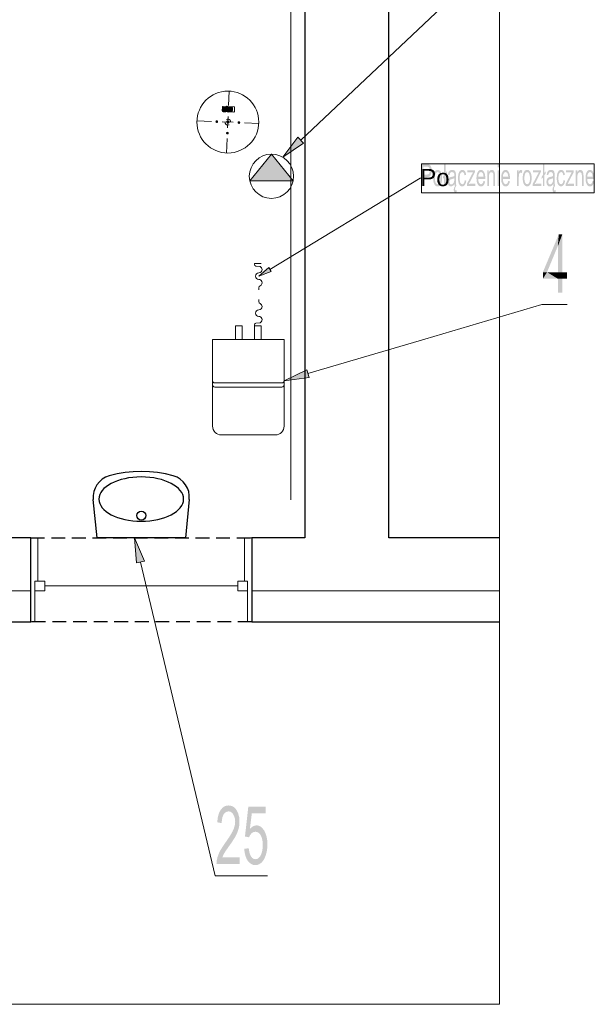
# Model space of a CAD drawing. Header units: millimetres. Extents: x 116 to 15750, y -6945 to 9999.
# Tile 47 of 150: x 6137 to 6668, y -3087 to -2177. Entities that reach past the tile are written whole.
import ezdxf

# ---------------------------------------------------------------- set-up
doc = ezdxf.new("R2010")
doc.units = ezdxf.units.MM
doc.linetypes.add('DASHED', pattern=[19.05, 12.7, -6.35])
doc.layers.get('0').update_dxf_attribs({"color": 252})
for name, color, linetype in [('I-IZOLACJA', 252, 'Continuous'), ('I-MEBLE', 252, 'Continuous'), ('I-NAD', 252, 'DASHED'), ('I-OKNA', 252, 'Continuous'), ('I-SCIANA', 252, 'Continuous')]:
    doc.layers.add(name, color=color, linetype=linetype)
doc.styles.get("Standard").update_dxf_attribs({"font": 'simplex.shx'})

msp = doc.modelspace()

# ---------------------------------------------------------------- hatches: boundary and pattern name
h = msp.add_hatch(color=7)
edge = h.paths.add_edge_path()
edge.add_ellipse((6328.61, -2258.63), major_axis=(1.88, 0), ratio=0.942857, start_angle=0, end_angle=360)
h = msp.add_hatch(color=7)
edge = h.paths.add_edge_path()
edge.add_arc((6325.49, -2261.11), 1.77, 0, 360)
h = msp.add_hatch(color=7)
edge = h.paths.add_edge_path()
edge.add_arc((6325.81, -2261.11), 1.77, 0, 360)
h = msp.add_hatch(color=7)
edge = h.paths.add_edge_path()
edge.add_arc((6325.92, -2259.87), 1.8, 0, 360)
h = msp.add_hatch(color=7)
edge = h.paths.add_edge_path()
edge.add_arc((6325.92, -2259.92), 1.77, 0, 360)
h = msp.add_hatch(color=7)
edge = h.paths.add_edge_path()
edge.add_arc((6325.97, -2259.76), 1.83, 0, 360)
h = msp.add_hatch(color=7)
edge = h.paths.add_edge_path()
edge.add_arc((6326.08, -2259.65), 1.83, 0, 360)
h = msp.add_hatch(color=7)
edge = h.paths.add_edge_path()
edge.add_arc((6326.19, -2259.6), 1.8, 0, 360)
h = msp.add_hatch(color=7)
edge = h.paths.add_edge_path()
edge.add_arc((6326.29, -2259.6), 1.8, 0, 360)
h = msp.add_hatch(color=7)
edge = h.paths.add_edge_path()
edge.add_arc((6326.51, -2259.82), 1.85, 0, 360)
h = msp.add_hatch(color=7)
edge = h.paths.add_edge_path()
edge.add_arc((6326.46, -2259.28), 1.77, 0, 360)
h = msp.add_hatch(color=7)
edge = h.paths.add_edge_path()
edge.add_arc((6326.89, -2260.41), 1.8, 0, 360)
h = msp.add_hatch(color=7)
edge = h.paths.add_edge_path()
edge.add_arc((6326.94, -2260.57), 1.85, 0, 360)
h = msp.add_hatch(color=7)
edge = h.paths.add_edge_path()
edge.add_arc((6326.94, -2259.76), 1.83, 0, 360)
h = msp.add_hatch(color=7)
edge = h.paths.add_edge_path()
edge.add_ellipse((6326.89, -2259.92), major_axis=(0, 1.88), ratio=0.942857, start_angle=0, end_angle=360)
h = msp.add_hatch(color=7)
edge = h.paths.add_edge_path()
edge.add_arc((6326.89, -2260.03), 1.77, 0, 360)
h = msp.add_hatch(color=7)
edge = h.paths.add_edge_path()
edge.add_arc((6326.99, -2261.16), 1.85, 0, 360)
h = msp.add_hatch(color=7)
edge = h.paths.add_edge_path()
edge.add_arc((6327.1, -2259.65), 1.85, 0, 360)
h = msp.add_hatch(color=7)
edge = h.paths.add_edge_path()
edge.add_arc((6327.1, -2260.73), 1.85, 0, 360)
h = msp.add_hatch(color=7)
edge = h.paths.add_edge_path()
edge.add_arc((6327.21, -2259.6), 1.77, 0, 360)
h = msp.add_hatch(color=7)
edge = h.paths.add_edge_path()
edge.add_arc((6327.26, -2259.28), 1.8, 0, 360)
h = msp.add_hatch(color=7)
edge = h.paths.add_edge_path()
edge.add_arc((6327.32, -2259.65), 1.85, 0, 360)
h = msp.add_hatch(color=7)
edge = h.paths.add_edge_path()
edge.add_arc((6327.48, -2259.82), 1.85, 0, 360)
h = msp.add_hatch(color=7)
edge = h.paths.add_edge_path()
edge.add_arc((6327.53, -2259.98), 1.8, 0, 360)
h = msp.add_hatch(color=7)
edge = h.paths.add_edge_path()
edge.add_arc((6327.53, -2260.08), 1.8, 0, 360)
h = msp.add_hatch(color=7)
edge = h.paths.add_edge_path()
edge.add_ellipse((6327.85, -2259.92), major_axis=(0, 1.88), ratio=0.942857, start_angle=0, end_angle=360)
h = msp.add_hatch(color=7)
edge = h.paths.add_edge_path()
edge.add_arc((6328.66, -2259.28), 1.85, 0, 360)
h = msp.add_hatch(color=7)
edge = h.paths.add_edge_path()
edge.add_arc((6328.66, -2259.12), 1.83, 0, 360)
h = msp.add_hatch(color=7)
edge = h.paths.add_edge_path()
edge.add_arc((6328.71, -2259.06), 1.77, 0, 360)
h = msp.add_hatch(color=7)
edge = h.paths.add_edge_path()
edge.add_arc((6328.77, -2259.06), 1.8, 0, 360)
h = msp.add_hatch(color=7)
edge = h.paths.add_edge_path()
edge.add_ellipse((6328.93, -2259.06), major_axis=(1.88, 0), ratio=0.942857, start_angle=0, end_angle=360)
h = msp.add_hatch(color=7)
edge = h.paths.add_edge_path()
edge.add_arc((6329.58, -2261.32), 1.77, 0, 360)
h = msp.add_hatch(color=7)
edge = h.paths.add_edge_path()
edge.add_arc((6329.84, -2260.03), 1.85, 0, 360)
h = msp.add_hatch(color=7)
edge = h.paths.add_edge_path()
edge.add_arc((6330.22, -2260.08), 1.8, 0, 360)
h = msp.add_hatch(color=7)
edge = h.paths.add_edge_path()
edge.add_arc((6330.22, -2260.19), 1.8, 0, 360)
h = msp.add_hatch(color=7)
edge = h.paths.add_edge_path()
edge.add_arc((6330.27, -2259.98), 1.83, 0, 360)
h = msp.add_hatch(color=7)
edge = h.paths.add_edge_path()
edge.add_arc((6330.22, -2260.57), 1.77, 0, 360)
h = msp.add_hatch(color=7)
edge = h.paths.add_edge_path()
edge.add_arc((6330.33, -2261.27), 1.85, 0, 360)
h = msp.add_hatch(color=7)
edge = h.paths.add_edge_path()
edge.add_ellipse((6330.44, -2259.82), major_axis=(1.88, 0), ratio=0.942857, start_angle=0, end_angle=360)
h = msp.add_hatch(color=7)
edge = h.paths.add_edge_path()
edge.add_arc((6330.44, -2260.94), 1.85, 0, 360)
at = {"true_color": 0x6ec2dd}
h = msp.add_hatch(color=133, dxfattribs=at)
edge = h.paths.add_edge_path()
edge.add_arc((6329.9, -2261.75), 1.29, 0, 360)
h = msp.add_hatch(color=7)
edge = h.paths.add_edge_path()
edge.add_arc((6330.54, -2259.82), 1.77, 0, 360)
h = msp.add_hatch(color=7)
edge = h.paths.add_edge_path()
edge.add_arc((6330.6, -2259.49), 1.8, 0, 360)
h = msp.add_hatch(color=7)
edge = h.paths.add_edge_path()
edge.add_arc((6330.7, -2259.87), 1.83, 0, 360)
h = msp.add_hatch(color=7)
edge = h.paths.add_edge_path()
edge.add_arc((6330.81, -2259.98), 1.83, 0, 360)
h = msp.add_hatch(color=7)
edge = h.paths.add_edge_path()
edge.add_arc((6330.87, -2260.08), 1.8, 0, 360)
h = msp.add_hatch(color=7)
edge = h.paths.add_edge_path()
edge.add_arc((6330.87, -2260.19), 1.8, 0, 360)
h = msp.add_hatch(color=7)
edge = h.paths.add_edge_path()
edge.add_arc((6331.78, -2260.89), 1.85, 0, 360)
h = msp.add_hatch(color=7)
edge = h.paths.add_edge_path()
edge.add_arc((6331.83, -2259.98), 1.8, 0, 360)
h = msp.add_hatch(color=7)
edge = h.paths.add_edge_path()
edge.add_arc((6331.89, -2260.08), 1.83, 0, 360)
h = msp.add_hatch(color=7)
edge = h.paths.add_edge_path()
edge.add_arc((6331.94, -2260.73), 1.85, 0, 360)
h = msp.add_hatch(color=7)
edge = h.paths.add_edge_path()
edge.add_arc((6332, -2260.19), 1.83, 0, 360)
h = msp.add_hatch(color=7)
edge = h.paths.add_edge_path()
edge.add_arc((6332.1, -2260.25), 1.8, 0, 360)
h = msp.add_hatch(color=7)
edge = h.paths.add_edge_path()
edge.add_arc((6332.1, -2260.68), 1.8, 0, 360)
h = msp.add_hatch(color=7)
edge = h.paths.add_edge_path()
edge.add_arc((6332.21, -2260.25), 1.8, 0, 360)
h = msp.add_hatch(color=7)
edge = h.paths.add_edge_path()
edge.add_arc((6332.26, -2260.73), 1.85, 0, 360)
h = msp.add_hatch(color=7)
edge = h.paths.add_edge_path()
edge.add_arc((6332.32, -2260.14), 1.85, 0, 360)
h = msp.add_hatch(color=7)
edge = h.paths.add_edge_path()
edge.add_arc((6332.37, -2259.98), 1.8, 0, 360)
h = msp.add_hatch(color=7)
edge = h.paths.add_edge_path()
edge.add_ellipse((6332.37, -2260.89), major_axis=(0, 1.88), ratio=0.942857, start_angle=0, end_angle=360)
h = msp.add_hatch(color=133, dxfattribs=at)
edge = h.paths.add_edge_path()
edge.add_arc((6319.25, -2271.54), 1.29, 0, 360)
h = msp.add_hatch(color=133, dxfattribs=at)
edge = h.paths.add_edge_path()
edge.add_arc((6339.69, -2272.4), 1.29, 0, 360)
h = msp.add_hatch(color=133, dxfattribs=at)
edge = h.paths.add_edge_path()
edge.add_arc((6329.04, -2282.19), 1.29, 0, 360)
h = msp.add_hatch(color=7)
h.dxf.hatch_style = 2
h.paths.add_polyline_path([(6399.49, -2291.44), (6380.13, -2304.45), (6394.22, -2285.84)])
h = msp.add_hatch(color=7)
h.dxf.hatch_style = 2
h.paths.add_polyline_path([(6389.7, -2326.18), (6349.69, -2326.18), (6369.69, -2301.66)])
h = msp.add_hatch(color=7)
h.paths.add_polyline_path([(6508.6, -2331.13), (6508.6, -2310.86), (6513.19, -2310.86), (6514.26, -2310.91), (6515.05, -2311.05), (6515.87, -2311.41), (6516.54, -2312), (6517.09, -2312.84), (6517.52, -2313.96), (6517.8, -2315.28), (6517.89, -2316.72), (6517.64, -2319.11), (6516.9, -2321.1), (6516.31, -2321.89), (6515.51, -2322.45), (6514.52, -2322.78), (6513.33, -2322.89), (6510.21, -2322.89), (6510.21, -2331.13)])
h.paths.add_polyline_path([(6510.21, -2320.5), (6513.36, -2320.5), (6514.69, -2320.26), (6515.57, -2319.53), (6516.06, -2318.37), (6516.23, -2316.8), (6516.13, -2315.63), (6515.84, -2314.63), (6515.39, -2313.88), (6514.83, -2313.43), (6514.25, -2313.3), (6513.33, -2313.25), (6510.21, -2313.25)])
h = msp.add_hatch(color=7)
h.dxf.hatch_style = 2
h.paths.add_polyline_path([(6529.32, -2323.19), (6528.24, -2324.71), (6528.24, -2322.53), (6529.32, -2321.01), (6529.32, -2310.86), (6530.81, -2310.86), (6530.81, -2318.91), (6531.93, -2317.32), (6531.93, -2319.49), (6530.81, -2321.08), (6530.81, -2331.13), (6529.32, -2331.13)])
h = msp.add_hatch(color=7)
h.paths.add_polyline_path([(6578.8, -2313.72), (6578.8, -2310.86), (6580.29, -2310.86), (6580.29, -2313.72)])
h.paths.add_polyline_path([(6578.8, -2331.13), (6578.8, -2316.44), (6580.29, -2316.44), (6580.29, -2331.13)])
h = msp.add_hatch(color=7)
h.dxf.hatch_style = 2
h.paths.add_polyline_path([(6620.61, -2323.19), (6619.53, -2324.71), (6619.53, -2322.53), (6620.61, -2321.01), (6620.61, -2310.86), (6622.09, -2310.86), (6622.09, -2318.91), (6623.21, -2317.32), (6623.21, -2319.49), (6622.09, -2321.08), (6622.09, -2331.13), (6620.61, -2331.13)])
h = msp.add_hatch(color=7)
h.paths.add_polyline_path([(6519.27, -2323.79), (6519.36, -2321.88), (6519.61, -2320.24), (6520.04, -2318.86), (6520.63, -2317.74), (6521.23, -2317.03), (6521.89, -2316.52), (6522.62, -2316.22), (6523.4, -2316.11), (6524.27, -2316.24), (6525.05, -2316.61), (6525.75, -2317.23), (6526.37, -2318.1), (6526.87, -2319.18), (6527.23, -2320.46), (6527.45, -2321.93), (6527.52, -2323.58), (6527.39, -2326.12), (6527.01, -2328.04), (6526.39, -2329.49), (6525.53, -2330.57), (6524.51, -2331.24), (6523.4, -2331.46), (6522.52, -2331.34), (6521.73, -2330.97), (6521.02, -2330.35), (6520.41, -2329.49), (6519.91, -2328.39), (6519.55, -2327.07), (6519.34, -2325.54)])
h.paths.add_polyline_path([(6520.81, -2323.79), (6520.99, -2326.26), (6521.54, -2328.02), (6522.37, -2329.07), (6523.4, -2329.42), (6524.42, -2329.07), (6525.25, -2328.01), (6525.58, -2327.21), (6525.81, -2326.23), (6525.95, -2325.06), (6525.99, -2323.7), (6525.81, -2321.31), (6525.25, -2319.58), (6524.42, -2318.53), (6523.4, -2318.18), (6522.37, -2318.52), (6521.54, -2319.57), (6520.99, -2321.32)])
h = msp.add_hatch(color=7)
h.paths.add_polyline_path([(6538.89, -2329.32), (6538.07, -2330.32), (6537.29, -2330.98), (6536.49, -2331.34), (6535.64, -2331.46), (6534.36, -2331.17), (6533.41, -2330.28), (6532.83, -2328.94), (6532.63, -2327.26), (6532.93, -2325.29), (6533.7, -2323.86), (6534.77, -2323.04), (6535.32, -2322.85), (6536.1, -2322.67), (6537.67, -2322.28), (6538.76, -2321.81), (6538.77, -2321.16), (6538.67, -2319.86), (6538.35, -2319.02), (6537.64, -2318.39), (6536.65, -2318.18), (6535.73, -2318.33), (6535.09, -2318.79), (6534.65, -2319.64), (6534.35, -2320.97), (6532.89, -2320.63), (6533.15, -2319.22), (6533.54, -2318.11), (6534.1, -2317.27), (6534.86, -2316.63), (6535.79, -2316.24), (6536.86, -2316.11), (6537.88, -2316.23), (6538.7, -2316.56), (6539.31, -2317.06), (6539.73, -2317.67), (6540.01, -2318.43), (6540.2, -2319.36), (6540.25, -2320.26), (6540.27, -2321.66), (6540.27, -2324.98), (6540.28, -2326.55), (6540.3, -2327.81), (6540.33, -2328.75), (6540.37, -2329.37), (6540.75, -2331.13), (6539.19, -2331.13)])
h.paths.add_polyline_path([(6538.76, -2323.76), (6537.75, -2324.27), (6536.33, -2324.7), (6535.54, -2324.94), (6535.02, -2325.2), (6534.43, -2326.01), (6534.22, -2327.19), (6534.34, -2328.1), (6534.68, -2328.85), (6535.23, -2329.35), (6536, -2329.51), (6536.81, -2329.36), (6537.54, -2328.89), (6538.12, -2328.14), (6538.53, -2327.16), (6538.7, -2326.12), (6538.76, -2324.67)])
h.paths.add_polyline_path([(6540.48, -2331.13), (6539.74, -2332.33), (6539.47, -2333.78), (6539.66, -2334.75), (6539.92, -2335.05), (6540.29, -2335.15), (6540.68, -2335.07), (6541.05, -2334.82), (6541.05, -2336.59), (6540.46, -2336.96), (6539.92, -2337.08), (6539.18, -2336.88), (6538.65, -2336.33), (6538.34, -2335.51), (6538.23, -2334.53), (6538.53, -2332.76), (6539.38, -2331.13)])
h = msp.add_hatch(color=7)
h.dxf.hatch_style = 2
h.paths.add_polyline_path([(6548.4, -2325.75), (6549.87, -2326.07), (6549.44, -2328.33), (6548.63, -2330.03), (6547.53, -2331.11), (6546.2, -2331.46), (6545.34, -2331.34), (6544.57, -2330.97), (6543.89, -2330.36), (6543.3, -2329.5), (6542.81, -2328.41), (6542.47, -2327.1), (6542.27, -2325.58), (6542.2, -2323.84), (6542.32, -2321.61), (6542.67, -2319.68), (6543.26, -2318.12), (6544.1, -2317), (6545.11, -2316.34), (6546.21, -2316.11), (6547.51, -2316.42), (6548.56, -2317.32), (6549.31, -2318.79), (6549.73, -2320.76), (6548.28, -2321.13), (6547.99, -2319.84), (6547.54, -2318.91), (6546.96, -2318.35), (6546.27, -2318.16), (6545.24, -2318.5), (6544.43, -2319.51), (6544.12, -2320.28), (6543.9, -2321.25), (6543.77, -2322.42), (6543.73, -2323.78), (6543.77, -2325.16), (6543.9, -2326.33), (6544.11, -2327.31), (6544.4, -2328.08), (6545.19, -2329.09), (6546.19, -2329.42), (6546.99, -2329.2), (6547.65, -2328.52), (6548.13, -2327.38)])
h = msp.add_hatch(color=7)
h.dxf.hatch_style = 2
h.paths.add_polyline_path([(6550.42, -2331.13), (6550.42, -2329.12), (6556.03, -2318.38), (6554.34, -2318.47), (6550.75, -2318.47), (6550.75, -2316.44), (6557.95, -2316.44), (6557.95, -2318.09), (6553.18, -2327.41), (6552.26, -2329.12), (6554.14, -2328.99), (6558.21, -2328.99), (6558.21, -2331.13)])
h = msp.add_hatch(color=7)
h.paths.add_polyline_path([(6565.8, -2326.4), (6567.34, -2326.72), (6566.81, -2328.72), (6565.99, -2330.22), (6564.86, -2331.15), (6563.46, -2331.46), (6562.54, -2331.34), (6561.73, -2330.97), (6561.01, -2330.35), (6560.4, -2329.48), (6559.9, -2328.39), (6559.55, -2327.1), (6559.33, -2325.61), (6559.26, -2323.91), (6559.33, -2322.17), (6559.55, -2320.63), (6559.91, -2319.29), (6560.41, -2318.16), (6561.02, -2317.27), (6561.72, -2316.63), (6562.51, -2316.24), (6563.38, -2316.11), (6564.22, -2316.24), (6564.99, -2316.62), (6565.67, -2317.24), (6566.27, -2318.12), (6566.76, -2319.23), (6567.11, -2320.53), (6567.32, -2322.05), (6567.39, -2323.76), (6567.38, -2324.43), (6560.8, -2324.43), (6561.05, -2326.57), (6561.63, -2328.14), (6562.46, -2329.1), (6563.47, -2329.42), (6564.23, -2329.24), (6564.87, -2328.7), (6565.39, -2327.77)])
h.paths.add_polyline_path([(6560.89, -2322.38), (6565.81, -2322.38), (6565.62, -2320.76), (6565.25, -2319.6), (6564.43, -2318.52), (6563.4, -2318.16), (6562.45, -2318.45), (6561.67, -2319.31), (6561.12, -2320.65)])
h = msp.add_hatch(color=7)
h.dxf.hatch_style = 2
h.paths.add_polyline_path([(6569.28, -2331.13), (6569.28, -2316.44), (6570.62, -2316.44), (6570.62, -2318.53), (6571.16, -2317.48), (6571.8, -2316.72), (6572.56, -2316.27), (6573.43, -2316.11), (6574.19, -2316.23), (6574.89, -2316.59), (6575.47, -2317.14), (6575.89, -2317.84), (6576.35, -2319.68), (6576.41, -2320.63), (6576.43, -2322.1), (6576.43, -2331.13), (6574.94, -2331.13), (6574.94, -2322.2), (6574.89, -2320.87), (6574.77, -2319.93), (6574.53, -2319.25), (6574.15, -2318.72), (6573.67, -2318.38), (6573.11, -2318.27), (6572.22, -2318.52), (6571.46, -2319.28), (6571.16, -2319.9), (6570.94, -2320.74), (6570.81, -2321.81), (6570.77, -2323.11), (6570.77, -2331.13)])
h = msp.add_hatch(color=7)
h.paths.add_polyline_path([(6588.62, -2326.4), (6590.16, -2326.72), (6589.64, -2328.72), (6588.81, -2330.22), (6587.68, -2331.15), (6586.28, -2331.46), (6585.37, -2331.34), (6584.55, -2330.97), (6583.83, -2330.35), (6583.22, -2329.48), (6582.72, -2328.39), (6582.37, -2327.1), (6582.16, -2325.61), (6582.09, -2323.91), (6582.16, -2322.17), (6582.37, -2320.63), (6582.73, -2319.29), (6583.23, -2318.16), (6583.85, -2317.27), (6584.55, -2316.63), (6585.33, -2316.24), (6586.21, -2316.11), (6587.05, -2316.24), (6587.81, -2316.62), (6588.49, -2317.24), (6589.09, -2318.12), (6589.58, -2319.23), (6589.93, -2320.53), (6590.14, -2322.05), (6590.21, -2323.76), (6590.21, -2324.43), (6583.63, -2324.43), (6583.88, -2326.57), (6584.45, -2328.14), (6585.28, -2329.1), (6586.3, -2329.42), (6587.06, -2329.24), (6587.7, -2328.7), (6588.22, -2327.77)])
h.paths.add_polyline_path([(6583.71, -2322.38), (6588.64, -2322.38), (6588.45, -2320.76), (6588.07, -2319.6), (6587.25, -2318.52), (6586.22, -2318.16), (6585.27, -2318.45), (6584.49, -2319.31), (6583.95, -2320.65)])
h = msp.add_hatch(color=7)
h.dxf.hatch_style = 2
h.paths.add_polyline_path([(6596.84, -2331.13), (6596.84, -2316.44), (6598.19, -2316.44), (6598.19, -2318.67), (6598.68, -2317.38), (6599.14, -2316.61), (6599.6, -2316.24), (6600.1, -2316.11), (6600.86, -2316.31), (6601.63, -2316.91), (6601.12, -2319.22), (6600.56, -2318.82), (6600.02, -2318.69), (6599.55, -2318.81), (6599.14, -2319.18), (6598.81, -2319.76), (6598.58, -2320.54), (6598.34, -2323.44), (6598.34, -2331.13)])
h = msp.add_hatch(color=7)
h.paths.add_polyline_path([(6602, -2323.79), (6602.09, -2321.88), (6602.34, -2320.24), (6602.77, -2318.86), (6603.36, -2317.74), (6603.96, -2317.03), (6604.62, -2316.52), (6605.35, -2316.22), (6606.13, -2316.11), (6607, -2316.24), (6607.78, -2316.61), (6608.48, -2317.23), (6609.1, -2318.1), (6609.6, -2319.18), (6609.96, -2320.46), (6610.18, -2321.93), (6610.25, -2323.58), (6610.12, -2326.12), (6609.74, -2328.04), (6609.12, -2329.49), (6608.26, -2330.57), (6607.24, -2331.24), (6606.13, -2331.46), (6605.25, -2331.34), (6604.46, -2330.97), (6603.75, -2330.35), (6603.14, -2329.49), (6602.64, -2328.39), (6602.28, -2327.07), (6602.07, -2325.54)])
h.paths.add_polyline_path([(6603.54, -2323.79), (6603.72, -2326.26), (6604.27, -2328.02), (6605.1, -2329.07), (6606.13, -2329.42), (6607.15, -2329.07), (6607.98, -2328.01), (6608.31, -2327.21), (6608.54, -2326.23), (6608.68, -2325.06), (6608.72, -2323.7), (6608.54, -2321.31), (6607.98, -2319.58), (6607.15, -2318.53), (6606.13, -2318.18), (6605.1, -2318.52), (6604.27, -2319.57), (6603.72, -2321.32)])
h = msp.add_hatch(color=7)
h.dxf.hatch_style = 2
h.paths.add_polyline_path([(6611.28, -2331.13), (6611.28, -2329.12), (6616.89, -2318.38), (6615.21, -2318.47), (6611.62, -2318.47), (6611.62, -2316.44), (6618.81, -2316.44), (6618.81, -2318.09), (6614.05, -2327.41), (6613.12, -2329.12), (6615, -2328.99), (6619.08, -2328.99), (6619.08, -2331.13)])
h = msp.add_hatch(color=7)
h.paths.add_polyline_path([(6630.17, -2329.32), (6629.36, -2330.32), (6628.57, -2330.98), (6627.78, -2331.34), (6626.93, -2331.46), (6625.64, -2331.17), (6624.7, -2330.28), (6624.11, -2328.94), (6623.92, -2327.26), (6624.21, -2325.29), (6624.98, -2323.86), (6626.06, -2323.04), (6626.61, -2322.85), (6627.39, -2322.67), (6628.95, -2322.28), (6630.05, -2321.81), (6630.06, -2321.16), (6629.95, -2319.86), (6629.63, -2319.02), (6628.92, -2318.39), (6627.94, -2318.18), (6627.02, -2318.33), (6626.37, -2318.79), (6625.94, -2319.64), (6625.63, -2320.97), (6624.17, -2320.63), (6624.44, -2319.22), (6624.83, -2318.11), (6625.38, -2317.27), (6626.15, -2316.63), (6627.08, -2316.24), (6628.15, -2316.11), (6629.17, -2316.23), (6629.98, -2316.56), (6630.59, -2317.06), (6631.02, -2317.67), (6631.3, -2318.43), (6631.48, -2319.36), (6631.54, -2320.26), (6631.56, -2321.66), (6631.56, -2324.98), (6631.57, -2326.55), (6631.58, -2327.81), (6631.61, -2328.75), (6631.66, -2329.37), (6632.03, -2331.13), (6630.47, -2331.13)])
h.paths.add_polyline_path([(6630.05, -2323.76), (6629.03, -2324.27), (6627.61, -2324.7), (6626.82, -2324.94), (6626.31, -2325.2), (6625.72, -2326.01), (6625.51, -2327.19), (6625.62, -2328.1), (6625.96, -2328.85), (6626.52, -2329.35), (6627.29, -2329.51), (6628.1, -2329.36), (6628.82, -2328.89), (6629.4, -2328.14), (6629.81, -2327.16), (6629.99, -2326.12), (6630.05, -2324.67)])
h.paths.add_polyline_path([(6631.76, -2331.13), (6631.02, -2332.33), (6630.76, -2333.78), (6630.95, -2334.75), (6631.2, -2335.05), (6631.58, -2335.15), (6631.96, -2335.07), (6632.33, -2334.82), (6632.33, -2336.59), (6631.75, -2336.96), (6631.2, -2337.08), (6630.46, -2336.88), (6629.94, -2336.33), (6629.62, -2335.51), (6629.52, -2334.53), (6629.81, -2332.76), (6630.66, -2331.13)])
h = msp.add_hatch(color=7)
h.dxf.hatch_style = 2
h.paths.add_polyline_path([(6639.68, -2325.75), (6641.16, -2326.07), (6640.73, -2328.33), (6639.92, -2330.03), (6638.82, -2331.11), (6637.49, -2331.46), (6636.63, -2331.34), (6635.85, -2330.97), (6635.17, -2330.36), (6634.58, -2329.5), (6634.1, -2328.41), (6633.76, -2327.1), (6633.55, -2325.58), (6633.48, -2323.84), (6633.6, -2321.61), (6633.95, -2319.68), (6634.55, -2318.12), (6635.39, -2317), (6636.4, -2316.34), (6637.49, -2316.11), (6638.8, -2316.42), (6639.84, -2317.32), (6640.59, -2318.79), (6641.01, -2320.76), (6639.56, -2321.13), (6639.27, -2319.84), (6638.83, -2318.91), (6638.24, -2318.35), (6637.56, -2318.16), (6636.53, -2318.5), (6635.72, -2319.51), (6635.41, -2320.28), (6635.19, -2321.25), (6635.06, -2322.42), (6635.01, -2323.78), (6635.05, -2325.16), (6635.18, -2326.33), (6635.39, -2327.31), (6635.69, -2328.08), (6636.48, -2329.09), (6637.47, -2329.42), (6638.28, -2329.2), (6638.94, -2328.52), (6639.42, -2327.38)])
h = msp.add_hatch(color=7)
h.dxf.hatch_style = 2
h.paths.add_polyline_path([(6641.7, -2331.13), (6641.7, -2329.12), (6647.32, -2318.38), (6645.63, -2318.47), (6642.04, -2318.47), (6642.04, -2316.44), (6649.24, -2316.44), (6649.24, -2318.09), (6644.47, -2327.41), (6643.55, -2329.12), (6645.43, -2328.99), (6649.5, -2328.99), (6649.5, -2331.13)])
h = msp.add_hatch(color=7)
h.dxf.hatch_style = 2
h.paths.add_polyline_path([(6651.05, -2331.13), (6651.05, -2316.44), (6652.39, -2316.44), (6652.39, -2318.53), (6652.93, -2317.48), (6653.58, -2316.72), (6654.33, -2316.27), (6655.2, -2316.11), (6655.96, -2316.23), (6656.66, -2316.59), (6657.24, -2317.14), (6657.66, -2317.84), (6658.12, -2319.68), (6658.19, -2320.63), (6658.21, -2322.1), (6658.21, -2331.13), (6656.71, -2331.13), (6656.71, -2322.2), (6656.67, -2320.87), (6656.54, -2319.93), (6656.3, -2319.25), (6655.92, -2318.72), (6655.44, -2318.38), (6654.88, -2318.27), (6653.99, -2318.52), (6653.23, -2319.28), (6652.93, -2319.9), (6652.72, -2320.74), (6652.59, -2321.81), (6652.54, -2323.11), (6652.54, -2331.13)])
h = msp.add_hatch(color=7)
h.paths.add_polyline_path([(6666.59, -2326.4), (6668.13, -2326.72), (6667.61, -2328.72), (6666.78, -2330.22), (6665.66, -2331.15), (6664.26, -2331.46), (6663.34, -2331.34), (6662.52, -2330.97), (6661.81, -2330.35), (6661.19, -2329.48), (6660.7, -2328.39), (6660.34, -2327.1), (6660.13, -2325.61), (6660.06, -2323.91), (6660.13, -2322.17), (6660.35, -2320.63), (6660.7, -2319.29), (6661.2, -2318.16), (6661.82, -2317.27), (6662.52, -2316.63), (6663.31, -2316.24), (6664.18, -2316.11), (6665.02, -2316.24), (6665.78, -2316.62), (6666.46, -2317.24), (6667.06, -2318.12), (6667.55, -2319.23), (6667.9, -2320.53), (6668.11, -2322.05), (6668.18, -2323.76), (6668.18, -2324.43), (6661.6, -2324.43), (6661.85, -2326.57), (6662.43, -2328.14), (6663.26, -2329.1), (6664.27, -2329.42), (6665.03, -2329.24), (6665.67, -2328.7), (6666.19, -2327.77)])
h.paths.add_polyline_path([(6661.69, -2322.38), (6666.61, -2322.38), (6666.42, -2320.76), (6666.04, -2319.6), (6665.23, -2318.52), (6664.2, -2318.16), (6663.25, -2318.45), (6662.47, -2319.31), (6661.92, -2320.65)])
h = msp.add_hatch(color=7)
h.dxf.hatch_style = 2
h.paths.add_polyline_path([(6620.63, -2410.72), (6635.36, -2375.76), (6634.5, -2386.41)])
h = msp.add_hatch(color=7)
h.dxf.hatch_style = 2
h.paths.add_polyline_path([(6635.36, -2375.76), (6634.61, -2386.41), (6634.5, -2386.41)])
h = msp.add_hatch(color=7)
h.dxf.hatch_style = 2
h.paths.add_polyline_path([(6634.61, -2386.41), (6635.36, -2375.76), (6638.59, -2375.76)])
h = msp.add_hatch(color=7)
h.dxf.hatch_style = 2
h.paths.add_polyline_path([(6638.59, -2375.76), (6638.59, -2410.72), (6634.61, -2410.72)])
h = msp.add_hatch(color=7)
h.dxf.hatch_style = 2
h.paths.add_polyline_path([(6638.59, -2375.76), (6634.61, -2410.72), (6634.61, -2386.41)])
h = msp.add_hatch(color=7)
h.dxf.hatch_style = 2
h.paths.add_polyline_path([(6620.63, -2410.72), (6634.5, -2386.41), (6624.5, -2410.72)])
h = msp.add_hatch(color=7)
h.dxf.hatch_style = 2
h.paths.add_polyline_path([(6369.37, -2409.97), (6357.97, -2414.48), (6367.22, -2406.52)])
h = msp.add_hatch(color=7)
h.dxf.hatch_style = 2
h.paths.add_polyline_path([(6634.61, -2416.85), (6620.63, -2416.85), (6624.5, -2410.72)])
h = msp.add_hatch(color=7)
h.dxf.hatch_style = 2
h.paths.add_polyline_path([(6620.63, -2416.85), (6620.63, -2410.72), (6624.5, -2410.72)])
h = msp.add_hatch(color=7)
h.dxf.hatch_style = 2
h.paths.add_polyline_path([(6634.61, -2416.85), (6624.5, -2410.72), (6634.61, -2410.72)])
h = msp.add_hatch(color=7)
h.dxf.hatch_style = 2
h.paths.add_polyline_path([(6638.59, -2416.85), (6634.61, -2410.72), (6638.59, -2410.72)])
h = msp.add_hatch(color=7)
h.dxf.hatch_style = 2
h.paths.add_polyline_path([(6634.61, -2410.72), (6638.59, -2416.85), (6634.61, -2416.85)])
h = msp.add_hatch(color=7)
h.dxf.hatch_style = 2
h.paths.add_polyline_path([(6638.59, -2410.72), (6643, -2410.72), (6643, -2416.85)])
h = msp.add_hatch(color=7)
h.dxf.hatch_style = 2
h.paths.add_polyline_path([(6638.59, -2410.72), (6643, -2416.85), (6638.59, -2416.85)])
h = msp.add_hatch(color=7)
h.dxf.hatch_style = 2
h.paths.add_polyline_path([(6638.59, -2416.85), (6638.59, -2429.76), (6634.61, -2429.76)])
h = msp.add_hatch(color=7)
h.dxf.hatch_style = 2
h.paths.add_polyline_path([(6638.59, -2416.85), (6634.61, -2429.76), (6634.61, -2416.85)])
h = msp.add_hatch(color=7)
h.dxf.hatch_style = 2
h.paths.add_polyline_path([(6404.65, -2508.17), (6381.42, -2511.07), (6402.39, -2500.85)])
h = msp.add_hatch(color=7)
h.dxf.hatch_style = 2
h.paths.add_polyline_path([(6244.93, -2679.51), (6243.31, -2656.17), (6252.35, -2677.79)])
h = msp.add_hatch(color=7)
h.dxf.hatch_style = 2
h.paths.add_polyline_path([(6340.33, -2957.87), (6318.93, -2957.87), (6319.14, -2954.86), (6319.79, -2951.74), (6320.86, -2948.62), (6322.48, -2945.28), (6324.84, -2941.41), (6327.96, -2936.89), (6330.97, -2932.59), (6333.66, -2927.97), (6335.06, -2924.85), (6335.92, -2921.73), (6336.24, -2918.5), (6336.03, -2915.92), (6335.38, -2913.77), (6334.42, -2911.83), (6333.23, -2910.33), (6331.73, -2909.36), (6330.11, -2909.14), (6328.39, -2909.47), (6326.89, -2910.33), (6325.6, -2911.83), (6324.63, -2913.98), (6323.98, -2916.67), (6323.77, -2920.01), (6319.68, -2919.25), (6320, -2915.7), (6320.65, -2912.58), (6321.62, -2909.9), (6322.91, -2907.64), (6324.41, -2905.92), (6326.13, -2904.63), (6328.07, -2903.87), (6330.22, -2903.66), (6332.37, -2903.98), (6334.42, -2904.73), (6336.14, -2906.13), (6337.64, -2908.07), (6339.04, -2911.19), (6340.01, -2914.74), (6340.22, -2918.72), (6340.01, -2922.16), (6339.26, -2925.71), (6338.07, -2929.15), (6336.03, -2933.13), (6333.02, -2937.86), (6329.04, -2943.45), (6326.99, -2946.36), (6325.49, -2949.05), (6324.41, -2951.52), (6340.33, -2951.52)])
h = msp.add_hatch(color=7)
h.dxf.hatch_style = 2
h.paths.add_polyline_path([(6349.8, -2925.49), (6351.3, -2923.99), (6352.81, -2922.91), (6354.42, -2922.27), (6356.03, -2922.05), (6357.97, -2922.37), (6359.8, -2923.23), (6361.41, -2924.74), (6363.03, -2926.78), (6364.32, -2929.47), (6365.28, -2932.38), (6365.82, -2935.82), (6366.04, -2939.58), (6365.82, -2943.45), (6365.28, -2947), (6364.32, -2950.23), (6363.03, -2953.24), (6361.74, -2955.18), (6360.23, -2956.79), (6358.62, -2957.87), (6356.89, -2958.62), (6354.96, -2958.83), (6353.02, -2958.62), (6351.19, -2957.87), (6349.58, -2956.68), (6347.97, -2954.96), (6346.68, -2952.81), (6345.71, -2950.23), (6344.96, -2947.22), (6344.63, -2943.67), (6348.72, -2943.24), (6349.26, -2946.36), (6349.9, -2948.83), (6350.87, -2950.88), (6352.05, -2952.27), (6353.45, -2953.03), (6354.96, -2953.35), (6356.46, -2953.13), (6357.76, -2952.38), (6358.94, -2951.2), (6359.91, -2949.58), (6360.98, -2946.79), (6361.52, -2943.67), (6361.74, -2940.23), (6361.52, -2936.68), (6360.87, -2933.67), (6359.8, -2931.19), (6358.83, -2929.79), (6357.65, -2928.83), (6356.36, -2928.18), (6354.85, -2927.97), (6353.13, -2928.29), (6351.52, -2929.26), (6350.12, -2930.87), (6349.04, -2933.13), (6345.28, -2932.38), (6348.4, -2904.63), (6364.53, -2904.63), (6364.53, -2911.08), (6351.62, -2911.08)])

# ---------------------------------------------------------------- linework, layer by layer
at = {"color": 7, "lineweight": 0}
for points in [[(4824.19, -3087.47), (6580.62, -3087.47), (6580.62, -1167.67), (4824.19, -1167.67)], [(6399.49, -2291.44), (6380.13, -2304.45), (6394.22, -2285.84)], [(6389.7, -2326.18), (6349.69, -2326.18), (6369.69, -2301.66)], [(6508.44, -2337.26), (6668.17, -2337.26), (6668.17, -2310.69), (6508.44, -2310.69)], [(6369.37, -2409.97), (6357.97, -2414.48), (6367.22, -2406.52)], [(6404.65, -2508.17), (6381.42, -2511.07), (6402.39, -2500.85)], [(6244.93, -2679.51), (6243.31, -2656.17), (6252.35, -2677.79)]]:
    msp.add_lwpolyline(points, close=True, dxfattribs=at)
at = {"color": 93, "lineweight": 0, "true_color": 0x72b95b}
msp.add_lwpolyline([(6387.66, -2621.1), (6387.66, -1483.46), (5333.91, -1483.46), (5333.91, -1677.17)], dxfattribs=at)
at = {"color": 7, "lineweight": 0}
for points in [[(6396.91, -2288.64), (6526.84, -2166.13), (6656.66, -2043.52), (6657.52, -2043.52)], [(6324.74, -2258.42), (6324.63, -2261.32)], [(6324.63, -2261.32), (6324.84, -2261.75)], [(6325.17, -2258.09), (6324.74, -2258.31)], [(6324.95, -2261.64), (6333.23, -2262.07)], [(6333.34, -2258.42), (6325.17, -2258.09)], [(6325.6, -2259.49), (6325.49, -2259.82)], [(6325.49, -2261.11), (6325.49, -2259.82)], [(6325.81, -2261.11), (6325.49, -2261.11)], [(6326.13, -2259.28), (6325.92, -2259.28), (6325.6, -2259.38)], [(6325.92, -2259.92), (6325.81, -2261.11)], [(6326.13, -2259.28), (6326.46, -2259.28)], [(6326.46, -2259.28), (6326.35, -2259.6)], [(6326.46, -2260.46), (6326.46, -2260.03)], [(6326.46, -2260.46), (6326.46, -2260.68), (6326.78, -2261.21)], [(6327.21, -2259.28), (6326.83, -2259.37), (6326.56, -2259.71)], [(6326.89, -2260.03), (6327.53, -2260.14)], [(6327.85, -2260.46), (6326.89, -2260.35)], [(6327.75, -2261.21), (6327.1, -2261.21)], [(6327.21, -2260.78), (6327.75, -2260.78)], [(6327.85, -2259.82), (6327.71, -2259.41), (6327.32, -2259.28)], [(6327.75, -2260.78), (6327.75, -2261.21)], [(6327.85, -2260.03), (6327.85, -2260.46)], [(6327.96, -2259.38), (6328.28, -2259.38)], [(6327.96, -2259.71), (6327.96, -2259.38)], [(6328.28, -2259.71), (6327.96, -2259.71)], [(6328.18, -2261.21), (6328.28, -2259.71)], [(6328.61, -2261.21), (6328.18, -2261.21)], [(6328.5, -2258.74), (6328.39, -2258.74), (6328.28, -2259.06)], [(6328.28, -2259.38), (6328.28, -2259.06)], [(6328.61, -2259.38), (6328.93, -2259.38)], [(6328.93, -2259.71), (6328.61, -2259.71)], [(6328.61, -2259.71), (6328.61, -2261.21)], [(6328.71, -2258.63), (6329.04, -2258.63)], [(6328.93, -2259.38), (6328.93, -2259.71)], [(6329.04, -2258.63), (6329.04, -2259.06)], [(6329.14, -2261.21), (6329.25, -2258.63)], [(6329.58, -2261.32), (6329.14, -2261.21)], [(6329.25, -2258.63), (6329.68, -2258.74)], [(6329.68, -2258.74), (6329.58, -2261.32)], [(6329.79, -2260.57), (6329.9, -2260.14)], [(6329.79, -2260.57), (6329.79, -2260.78), (6330.11, -2261.32)], [(6330.54, -2259.49), (6330.17, -2259.53), (6329.9, -2259.92)], [(6330.22, -2260.25), (6330.87, -2260.25)], [(6330.22, -2260.57), (6330.33, -2260.89)], [(6331.19, -2260.57), (6330.22, -2260.57)], [(6331.08, -2261.32), (6330.44, -2261.32)], [(6330.54, -2261), (6331.08, -2261)], [(6331.19, -2259.92), (6331.05, -2259.56), (6330.65, -2259.49)], [(6331.08, -2261), (6331.08, -2261.32)], [(6331.19, -2260.25), (6331.19, -2259.92)], [(6331.19, -2260.25), (6331.19, -2260.57)], [(6331.4, -2259.49), (6331.83, -2259.49)], [(6331.4, -2259.92), (6331.4, -2259.49)], [(6331.4, -2259.92), (6331.51, -2260.14), (6331.62, -2260.46), (6331.4, -2260.68), (6331.4, -2261)], [(6331.4, -2261.32), (6331.4, -2261)], [(6331.73, -2261.32), (6331.4, -2261.32)], [(6331.83, -2261), (6331.73, -2261.32)], [(6331.83, -2259.49), (6331.83, -2259.92)], [(6332.37, -2259.92), (6332.48, -2259.6)], [(6332.37, -2261.43), (6332.37, -2261)], [(6332.8, -2261.43), (6332.37, -2261.43)], [(6332.48, -2259.6), (6332.8, -2259.6)], [(6332.8, -2261.11), (6332.59, -2260.46), (6332.8, -2260.25)], [(6332.69, -2260.25), (6332.8, -2259.92)], [(6332.8, -2259.6), (6332.8, -2259.92)], [(6332.8, -2261.11), (6332.8, -2261.43)], [(6333.23, -2262.07), (6333.66, -2261.86)], [(6333.66, -2258.85), (6333.45, -2258.42)], [(6333.55, -2261.75), (6333.66, -2258.85)], [(6369.69, -2301.66), (6349.69, -2326.18)], [(6369.69, -2301.66), (6389.7, -2326.18), (6349.69, -2326.18)], [(6368.3, -2408.25), (6507.15, -2323.92), (6508.44, -2323.92)], [(6353.99, -2402.65), (6360.12, -2402.65)], [(6353.99, -2402.65), (6353.99, -2403.41)], [(6353.99, -2403.41), (6354.41, -2404.44), (6355.28, -2405.23)], [(6357.97, -2411.36), (6356.85, -2411.59), (6355.9, -2412.25), (6355.24, -2413.24), (6354.96, -2414.48), (6355.24, -2415.61), (6355.9, -2416.55), (6356.85, -2417.22), (6357.97, -2417.5)], [(6359.26, -2405.56), (6355.28, -2405.23)], [(6357.97, -2411.36), (6359.21, -2411.11), (6360.21, -2410.46), (6360.86, -2409.51), (6361.09, -2408.35), (6360.98, -2407.45), (6360.61, -2406.65), (6360.03, -2406), (6359.26, -2405.56)], [(6359.26, -2423.3), (6360.27, -2422.58), (6360.89, -2421.59), (6361.08, -2420.46), (6360.77, -2419.32), (6360.35, -2418.53), (6359.71, -2417.94), (6358.91, -2417.58), (6357.97, -2417.5)], [(6359.26, -2423.3), (6358.39, -2424.01), (6357.97, -2425.13)], [(6357.97, -2426.96), (6357.97, -2425.13)], [(6357.97, -2436), (6357.97, -2437.82)], [(6357.97, -2437.82), (6358.39, -2438.93), (6359.26, -2439.76)], [(6357.97, -2445.57), (6356.85, -2445.76), (6355.9, -2446.4), (6355.24, -2447.37), (6354.96, -2448.58), (6355.24, -2449.74), (6355.9, -2450.69), (6356.85, -2451.34), (6357.97, -2451.59)], [(6357.97, -2445.57), (6359.21, -2445.29), (6360.21, -2444.62), (6360.86, -2443.68), (6361.09, -2442.56), (6360.98, -2441.62), (6360.61, -2440.81), (6360.03, -2440.18), (6359.26, -2439.76)], [(6403.47, -2504.51), (6511.56, -2472.56), (6619.55, -2440.51), (6620.3, -2440.51)], [(6620.3, -2440.51), (6643, -2440.51)], [(6359.26, -2457.51), (6360.27, -2456.75), (6360.89, -2455.74), (6361.08, -2454.59), (6360.77, -2453.42), (6360.35, -2452.66), (6359.71, -2452.08), (6358.91, -2451.71), (6357.97, -2451.59)], [(6336.46, -2460.3), (6342.59, -2460.3)], [(6336.46, -2473), (6336.46, -2460.3)], [(6342.59, -2473), (6342.59, -2460.3)], [(6355.28, -2457.83), (6354.79, -2458.09), (6354.41, -2458.51), (6354.14, -2459.04), (6353.99, -2459.66)], [(6353.99, -2460.3), (6353.99, -2459.66)], [(6353.99, -2473), (6353.99, -2460.3)], [(6353.99, -2460.3), (6360.12, -2460.3)], [(6359.26, -2457.51), (6355.28, -2457.83)], [(6360.12, -2473), (6360.12, -2460.3)], [(6315.27, -2473), (6315.27, -2511.07)], [(6381.42, -2511.07), (6381.42, -2473), (6315.27, -2473)], [(6348.29, -2473), (6339.58, -2473)], [(6348.29, -2473), (6357.11, -2473)], [(6315.27, -2511.07), (6315.44, -2511.81), (6315.88, -2512.44), (6316.53, -2512.9), (6317.31, -2513.11)], [(6315.27, -2511.07), (6315.27, -2553.02)], [(6379.37, -2513.11), (6380.19, -2512.9), (6380.85, -2512.44), (6381.28, -2511.81), (6381.42, -2511.07)], [(6381.42, -2511.07), (6381.42, -2553.02)], [(6315.27, -2513.11), (6315.27, -2514.84)], [(6315.27, -2514.84), (6315.44, -2515.59), (6315.88, -2516.23), (6316.53, -2516.68), (6317.31, -2516.88)], [(6379.37, -2513.11), (6317.31, -2513.11)], [(6379.37, -2516.88), (6317.31, -2516.88)], [(6379.37, -2516.88), (6380.19, -2516.68), (6380.85, -2516.23), (6381.28, -2515.59), (6381.42, -2514.84)], [(6381.42, -2513.11), (6381.42, -2514.84)], [(6315.27, -2553.02), (6315.44, -2554.65), (6315.92, -2556.18), (6316.68, -2557.56), (6317.68, -2558.77), (6318.89, -2559.77), (6320.27, -2560.53), (6321.8, -2561.01), (6323.44, -2561.19)], [(6373.24, -2561.19), (6374.91, -2561.01), (6376.45, -2560.53), (6377.84, -2559.77), (6379.06, -2558.77), (6380.05, -2557.56), (6380.8, -2556.18), (6381.27, -2554.65), (6381.42, -2553.02)], [(6323.44, -2561.19), (6373.24, -2561.19)], [(6248.58, -2678.65), (6283.22, -2823.63), (6317.85, -2968.73), (6318.6, -2968.73)], [(6318.6, -2968.73), (6366.04, -2968.73)]]:
    msp.add_lwpolyline(points, dxfattribs=at)
at = {"color": 133, "lineweight": 0, "true_color": 0x6ec2dd}
for points in [[(6330.76, -2243.47), (6330.11, -2256.7)], [(6300.86, -2270.68), (6314.19, -2271.32)], [(6324.3, -2271.75), (6334.52, -2272.18)], [(6329.68, -2266.91), (6329.25, -2277.13)], [(6344.74, -2272.72), (6357.97, -2273.26)], [(6328.71, -2287.24), (6328.18, -2300.58)]]:
    msp.add_lwpolyline(points, dxfattribs=at)
at = {"color": 83, "lineweight": 0, "true_color": 0x8bdd6e}
for points in [[(6324.41, -2258.09), (6324.2, -2261.64)], [(6324.2, -2261.64), (6324.44, -2262.06), (6324.84, -2262.29)], [(6325.06, -2257.45), (6324.65, -2257.59), (6324.41, -2258.09)], [(6324.84, -2262.29), (6334.95, -2262.72)], [(6335.17, -2257.88), (6325.06, -2257.45)], [(6334.95, -2262.72), (6335.42, -2262.56), (6335.6, -2262.18)], [(6335.71, -2258.52), (6335.62, -2258.08), (6335.17, -2257.88)], [(6335.6, -2262.18), (6335.71, -2258.52)]]:
    msp.add_lwpolyline(points, dxfattribs=at)
at = {"color": 213, "lineweight": 0, "true_color": 0xc26edd}
for points in [[(6326.67, -2271.86), (6326.89, -2272.91), (6327.47, -2273.8), (6328.31, -2274.45), (6329.36, -2274.77), (6330.76, -2274.44)], [(6332.16, -2272.08), (6332.04, -2270.99), (6331.52, -2270.09), (6330.67, -2269.49), (6329.58, -2269.28), (6328.9, -2269.26), (6328.18, -2269.5)]]:
    msp.add_lwpolyline(points, dxfattribs=at)
at = {"color": 253, "lineweight": 0, "true_color": 0x999999}
msp.add_lwpolyline([(6328.39, -2271.97), (6328.77, -2272.67), (6329.47, -2273.04), (6329.89, -2272.91), (6330.21, -2272.67), (6330.41, -2272.35), (6330.44, -2271.97), (6330.41, -2271.55), (6330.21, -2271.22), (6329.89, -2271.03), (6329.47, -2271), (6329.09, -2271.03), (6328.77, -2271.22), (6328.53, -2271.55)], close=True, dxfattribs=at)
for points in [[(6329.47, -2271.65), (6329.04, -2271.86)], [(6329.14, -2271.97), (6329.36, -2272.4)], [(6329.47, -2272.29), (6329.71, -2272.17), (6329.79, -2271.97), (6329.73, -2271.73), (6329.47, -2271.65)]]:
    msp.add_lwpolyline(points, dxfattribs=at)
at = {"color": 251, "lineweight": 0, "true_color": 0x535353}
for points in [[(6147.26, -2656.17), (6153.83, -2656.17)], [(6351.52, -2656.17), (6344.96, -2656.17)], [(6147.26, -2733.82), (6151.14, -2733.82)], [(6351.3, -2733.82), (6347.64, -2733.82)]]:
    msp.add_lwpolyline(points, dxfattribs=at)
at = {"color": 253, "lineweight": 0, "true_color": 0x999999}
msp.add_circle((6329.47, -2271.97), 28.61, dxfattribs=at)
msp.add_circle((6329.47, -2271.97), 28.61, dxfattribs=at)
at = {"color": 7, "lineweight": 0}
msp.add_circle((6369.69, -2322.09), 20.44, dxfattribs=at)
at = {"layer": 'I-IZOLACJA', "lineweight": 0}
for points in [[(6126.83, -2705.21), (6147.26, -2705.21)], [(6351.52, -2705.21), (6580.62, -2705.21)]]:
    msp.add_lwpolyline(points, dxfattribs=at)
at = {"layer": 'I-MEBLE'}
for points in [[(6219.76, -2599.05), (6216.37, -2600.34), (6213.33, -2602.17), (6210.69, -2604.48), (6208.49, -2607.19), (6206.78, -2610.24), (6205.6, -2613.57), (6205, -2617.1), (6205.02, -2620.78)], [(6279.02, -2599.05), (6271.73, -2597.23), (6264.36, -2595.93), (6256.92, -2595.15), (6249.45, -2594.89), (6241.97, -2595.15), (6234.51, -2595.93), (6227.09, -2597.23), (6219.76, -2599.05)], [(6293.76, -2620.78), (6293.83, -2617.1), (6293.26, -2613.57), (6292.1, -2610.24), (6290.4, -2607.19), (6288.19, -2604.48), (6285.53, -2602.17), (6282.46, -2600.34), (6279.02, -2599.05)], [(6290.21, -2656.17), (6208.57, -2656.17), (6205.02, -2620.78)], [(6293.76, -2620.78), (6290.21, -2656.17)]]:
    msp.add_lwpolyline(points, dxfattribs=at)
msp.add_circle((6249.44, -2635.73), 4.09, dxfattribs=at)
msp.add_ellipse((6249.39, -2620.46), major_axis=(39.2, 0), ratio=0.521261, start_param=0, end_param=6.283185, dxfattribs=at)
at = {"layer": 'I-NAD'}
for points in [[(6147.26, -2656.17), (6351.52, -2656.17)], [(6351.52, -2733.82), (6147.26, -2733.82)]]:
    msp.add_lwpolyline(points, dxfattribs=at)
at = {"layer": 'I-OKNA', "lineweight": 0}
for points in [[(6153.83, -2696.29), (6153.83, -2656.17)], [(6344.96, -2696.29), (6344.96, -2656.17)], [(6151.14, -2733.82), (6151.14, -2696.29), (6160.17, -2696.29)], [(6160.17, -2705.21), (6160.17, -2696.29)], [(6160.17, -2700.7), (6338.61, -2700.7)], [(6338.61, -2696.29), (6347.64, -2696.29)], [(6338.61, -2705.21), (6338.61, -2696.29)], [(6347.64, -2733.82), (6347.64, -2696.29)], [(6151.14, -2705.21), (6160.17, -2705.21)], [(6347.64, -2705.21), (6338.61, -2705.21)]]:
    msp.add_lwpolyline(points, dxfattribs=at)
at = {"layer": 'I-SCIANA', "linetype": 'Continuous', "lineweight": 25}
for points in [[(6478.11, -2656.17), (6478.11, -1165.3)], [(6400.56, -1467.65), (6400.56, -2656.17)], [(6400.56, -2656.17), (6351.52, -2656.17), (6351.52, -2733.82), (6580.62, -2733.82)], [(6580.62, -2656.17), (6478.11, -2656.17)]]:
    msp.add_lwpolyline(points, dxfattribs=at)
msp.add_lwpolyline([(6126.83, -2733.82), (6147.26, -2733.82), (6147.26, -2656.17), (6126.83, -2656.17)], close=True, dxfattribs=at)

# ---------------------------------------------------------------- texts
at = {"color": 7, "insert": (6507.29, -2315.28), "char_height": 15.8569, "attachment_point": 1}
msp.add_mtext('{\\fArial|b0|i0|c0;Po}', dxfattribs=at)

doc.saveas('drawing.dxf')
